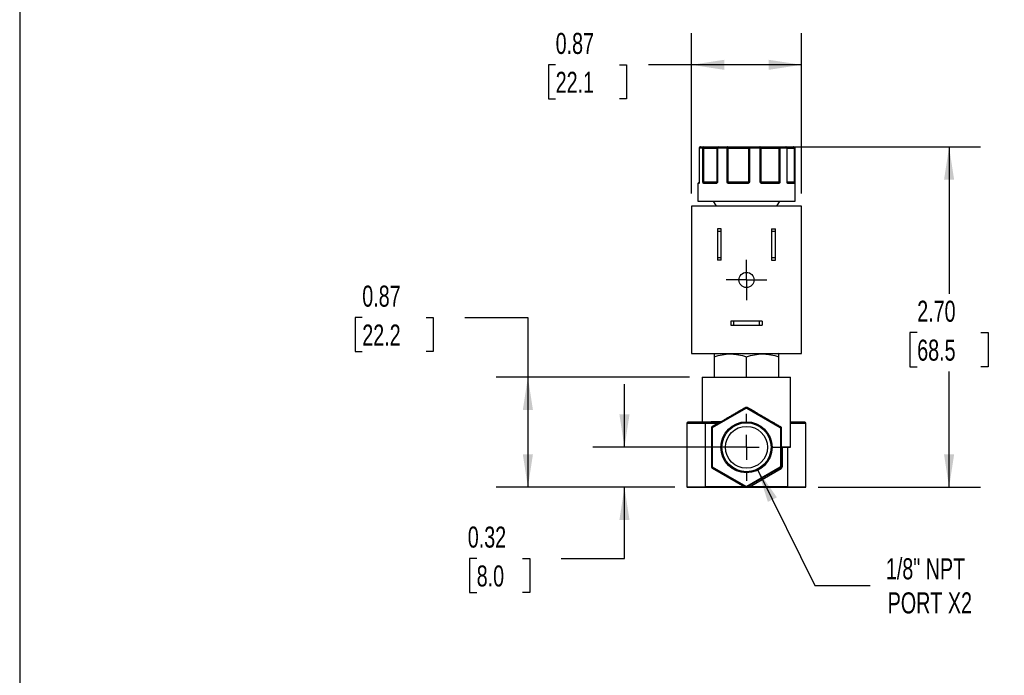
# Model space of a CAD drawing. Header units: inches. Extents: x 0.5 to 21.5, y 0.5 to 16.5.
# Tile 2 of 8: x 0.5 to 8.3, y 6.3 to 11.5. Entities that reach past the tile are written whole.
import ezdxf

# ---------------------------------------------------------------- set-up
doc = ezdxf.new("R2010")
doc.units = ezdxf.units.IN
doc.header["$LTSCALE"] = 2
doc.header["$MEASUREMENT"] = 0
doc.linetypes.add('SLD-Center', pattern=[0.75, 0.6, -0.05, 0.05, -0.05])
doc.linetypes.add('SLD-Solid', pattern=[0])
doc.layers.add('CENTER', color=40, linetype='SLD-Center')
doc.layers.add('DIMENSIONS', color=140, linetype='SLD-Solid', lineweight=25)
doc.layers.add('TEXT', color=140, linetype='SLD-Solid', lineweight=25)
doc.styles.add('SLDTEXTSTYLE0', font='TXT', dxfattribs={"width": 0.7})
doc.dimstyles.new('SLDDIMSTYLE0', dxfattribs={"dimtxt": 0.169922, "dimasz": 0.26, "dimexe": 0, "dimexo": 0.0625, "dimgap": 0.04248, "dimtad": 0, "dimtih": 1, "dimtoh": 1, "dimrnd": 1e-09, "dimzin": 4, "dimdsep": 46, "dimtxsty": 'SLDTEXTSTYLE0', "dimsah": 1, "dimcen": 0.09, "dimadec": 0, "dimazin": 1, "dimtfac": 1, "dimtofl": 0, "dimtmove": 0, "dimatfit": 3, "dimfxl": 0, "dimfrac": 2, "dimtolj": 1, "dimtzin": 12, "dimarcsym": 0})
doc.dimstyles.new('SLDDIMSTYLE1', dxfattribs={"dimtxt": 0.169922, "dimasz": 0.26, "dimexe": 0, "dimexo": 0.0625, "dimgap": 0.04248, "dimtad": 0, "dimtih": 1, "dimtoh": 1, "dimrnd": 1e-09, "dimdsep": 46, "dimtxsty": 'SLDTEXTSTYLE0', "dimsah": 1, "dimcen": 0.09, "dimadec": 0, "dimazin": 2, "dimtfac": 1, "dimtofl": 0, "dimtmove": 0, "dimatfit": 3, "dimfxl": 0, "dimfrac": 2, "dimtolj": 1, "dimtzin": 12, "dimarcsym": 0})
doc.dimstyles.new('SLDDIMSTYLE2', dxfattribs={"dimtxt": 0.169922, "dimasz": 0.26, "dimexe": 0, "dimexo": 0.0625, "dimgap": 0.04248, "dimtad": 0, "dimtih": 1, "dimtoh": 1, "dimrnd": 1e-09, "dimdsep": 46, "dimtxsty": 'SLDTEXTSTYLE0', "dimsah": 1, "dimcen": 0.09, "dimadec": 0, "dimazin": 2, "dimtfac": 1, "dimtmove": 0, "dimatfit": 0, "dimfxl": 0, "dimfrac": 2, "dimtolj": 1, "dimtzin": 12, "dimarcsym": 0})
doc.dimstyles.new('SLDDIMSTYLE3', dxfattribs={"dimtxt": 0.169922, "dimasz": 0.26, "dimexe": 0, "dimexo": 0.0625, "dimgap": 0.04248, "dimtad": 0, "dimtih": 1, "dimtoh": 1, "dimrnd": 1e-09, "dimzin": 12, "dimdsep": 46, "dimtxsty": 'SLDTEXTSTYLE0', "dimsah": 1, "dimcen": 0, "dimadec": 0, "dimazin": 3, "dimtfac": 1, "dimtofl": 0, "dimtmove": 0, "dimatfit": 3, "dimfxl": 0, "dimfrac": 2, "dimtolj": 1, "dimtzin": 12, "dimarcsym": 0})

# ---------------------------------------------------------------- blocks, each defined once
blk = doc.blocks.new('_D')
at = {"layer": 'DIMENSIONS'}
for p, q in [((6.6126, 10.5239), (8.1092, 10.5239)), ((7.8592, 10.5239), (7.8592, 9.3611)), ((7.6068, 9.053), (7.5497, 9.053)), ((7.5497, 9.053), (7.5497, 8.7829)), ((8.1117, 9.053), (8.1688, 9.053)), ((8.1688, 9.053), (8.1688, 8.7829)), ((7.5497, 8.7829), (7.6068, 8.7829)), ((7.8592, 7.8285), (7.8592, 8.7449)), ((8.1688, 8.7829), (8.1117, 8.7829)), ((6.8218, 7.8285), (8.1092, 7.8285))]:
    blk.add_line(p, q, dxfattribs=at)
for points in [[(7.8592, 10.5239), (7.8192, 10.2639), (7.8992, 10.2639)], [(7.8592, 7.8285), (7.8992, 8.0885), (7.8192, 8.0885)]]:
    blk.add_solid(points, dxfattribs=at)
at = {"layer": 'DIMENSIONS', "char_height": 0.16667, "attachment_point": 1, "style": 'SLDTEXTSTYLE0'}
for s, insert in [('2.70', (7.6068, 9.3059)), ('68.5', (7.6068, 8.9978))]:
    blk.add_mtext(s, dxfattribs=dict(at, insert=insert))
blk = doc.blocks.new('_D_1')
at = {"layer": 'DIMENSIONS'}
for p, q in [((3.2126, 9.1727), (3.1556, 9.1727)), ((3.1556, 9.1727), (3.1556, 8.9026)), ((3.7176, 9.1727), (3.7746, 9.1727)), ((3.7746, 9.1727), (3.7746, 8.9026)), ((4.024, 9.1727), (4.524, 9.1727)), ((4.524, 9.1727), (4.524, 8.7009)), ((3.1556, 8.9026), (3.2126, 8.9026)), ((3.7746, 8.9026), (3.7176, 8.9026)), ((5.8048, 8.7009), (4.274, 8.7009)), ((4.524, 8.7009), (4.524, 7.8285)), ((5.6878, 7.8285), (4.274, 7.8285))]:
    blk.add_line(p, q, dxfattribs=at)
for points in [[(4.524, 8.7009), (4.484, 8.4409), (4.564, 8.4409)], [(4.524, 7.8285), (4.564, 8.0885), (4.484, 8.0885)]]:
    blk.add_solid(points, dxfattribs=at)
at = {"layer": 'DIMENSIONS', "char_height": 0.16667, "attachment_point": 1, "style": 'SLDTEXTSTYLE0'}
for s, insert in [('0.87', (3.2126, 9.4255)), ('22.2', (3.2126, 9.1174))]:
    blk.add_mtext(s, dxfattribs=dict(at, insert=insert))
blk = doc.blocks.new('_D_2')
at = {"layer": 'DIMENSIONS'}
for p, q in [((5.8198, 10.1539), (5.8198, 11.4245)), ((6.6898, 10.1539), (6.6898, 11.4245)), ((4.744, 11.1745), (4.6869, 11.1745)), ((4.6869, 11.1745), (4.6869, 10.9045)), ((5.2489, 11.1745), (5.306, 11.1745)), ((5.306, 11.1745), (5.306, 10.9045)), ((5.8198, 11.1745), (5.4792, 11.1745)), ((6.6898, 11.1745), (5.8198, 11.1745)), ((4.6869, 10.9045), (4.744, 10.9045)), ((5.306, 10.9045), (5.2489, 10.9045))]:
    blk.add_line(p, q, dxfattribs=at)
for points in [[(5.8198, 11.1745), (6.0798, 11.1345), (6.0798, 11.2145)], [(6.6898, 11.1745), (6.4298, 11.2145), (6.4298, 11.1345)]]:
    blk.add_solid(points, dxfattribs=at)
at = {"layer": 'DIMENSIONS', "char_height": 0.16667, "attachment_point": 1, "style": 'SLDTEXTSTYLE0'}
for s, insert in [('0.87', (4.744, 11.4274)), ('22.1', (4.744, 11.1193))]:
    blk.add_mtext(s, dxfattribs=dict(at, insert=insert))
blk = doc.blocks.new('_D_3')
at = {"layer": 'DIMENSIONS'}
for p, q in [((5.2887, 8.1449), (5.2887, 8.6449)), ((6.1548, 8.1449), (5.0387, 8.1449)), ((5.6878, 7.8285), (5.0387, 7.8285)), ((5.2887, 7.2642), (5.2887, 7.8285)), ((4.1187, 7.2642), (4.0617, 7.2642)), ((4.0617, 7.2642), (4.0617, 6.9941)), ((4.4823, 7.2642), (4.5394, 7.2642)), ((4.5394, 7.2642), (4.5394, 6.9941)), ((4.7887, 7.2642), (5.2887, 7.2642)), ((4.0617, 6.9941), (4.1187, 6.9941)), ((4.5394, 6.9941), (4.4823, 6.9941))]:
    blk.add_line(p, q, dxfattribs=at)
for points in [[(5.2887, 8.1449), (5.3287, 8.4049), (5.2487, 8.4049)], [(5.2887, 7.8285), (5.2487, 7.5685), (5.3287, 7.5685)]]:
    blk.add_solid(points, dxfattribs=at)
at = {"layer": 'DIMENSIONS', "char_height": 0.16667, "attachment_point": 1, "style": 'SLDTEXTSTYLE0'}
for s, insert in [('0.32', (4.0481, 7.5171)), ('8.0', (4.1187, 7.209))]:
    blk.add_mtext(s, dxfattribs=dict(at, insert=insert))
blk = doc.blocks.new('_D_4')
at = {"layer": 'DIMENSIONS'}
for p, q in [((6.3446, 7.9635), (6.7963, 7.0511)), ((6.7963, 7.0511), (7.2338, 7.0511))]:
    blk.add_line(p, q, dxfattribs=at)
blk.add_solid([(6.3446, 7.9635), (6.4241, 7.7127), (6.4958, 7.7482)], dxfattribs=at)
at = {"layer": 'DIMENSIONS', "char_height": 0.16667, "attachment_point": 1, "style": 'SLDTEXTSTYLE0'}
for s, insert in [('1/8" NPT', (7.3588, 7.2659)), ('PORT X2', (7.3731, 6.9958))]:
    blk.add_mtext(s, dxfattribs=dict(at, insert=insert))
blk = doc.blocks.new('SW_CENTERMARKSYMBOL_0')
at = {"layer": 'CENTER', "color": 0}
for p, q in [((0, 0.1), (0, 0.16)), ((0, 0), (0, 0.1)), ((-0.1, 0), (-0.16, 0)), ((0, 0), (-0.1, 0)), ((0, 0), (0, -0.1)), ((0, 0), (0.1, 0)), ((0.1, 0), (0.16, 0)), ((0, -0.1), (0, -0.16))]:
    blk.add_line(p, q, dxfattribs=at)
blk = doc.blocks.new('SW_CENTERMARKSYMBOL_1')
at = {"layer": 'CENTER', "color": 0}
for p, q in [((0, 0.2), (0, 0.266)), ((0, 0), (0, 0.1)), ((-0.2, 0), (-0.266, 0)), ((0, 0), (-0.1, 0)), ((0, 0), (0, -0.1)), ((0, 0), (0.1, 0)), ((0.2, 0), (0.266, 0)), ((0, -0.2), (0, -0.266))]:
    blk.add_line(p, q, dxfattribs=at)

msp = doc.modelspace()

# ---------------------------------------------------------------- linework, layer by layer
for p, q in [((5.8801, 10.5139), (5.8801, 10.2439)), ((5.8804, 10.5139), (5.8801, 10.5139)), ((5.8804, 10.5139), (5.8804, 10.2439)), ((5.9105, 10.5139), (5.8804, 10.5139)), ((5.9105, 10.2439), (5.9105, 10.5139)), ((5.9173, 10.5139), (5.9105, 10.5139)), ((5.9173, 10.5139), (6.0214, 10.5139)), ((5.9173, 10.2439), (5.9173, 10.5139)), ((6.0255, 10.5139), (6.0214, 10.5139)), ((6.0214, 10.5139), (6.0214, 10.2439)), ((6.0255, 10.5139), (6.0255, 10.2439)), ((6.1017, 10.5139), (6.0255, 10.5139)), ((6.1017, 10.2439), (6.1017, 10.5139)), ((6.1103, 10.5139), (6.1017, 10.5139)), ((6.1103, 10.5139), (6.2699, 10.5139)), ((6.1103, 10.2439), (6.1103, 10.5139)), ((6.2699, 10.5139), (6.2699, 10.2439)), ((6.2779, 10.5139), (6.2699, 10.5139)), ((6.2779, 10.5139), (6.2779, 10.2439)), ((6.3646, 10.5139), (6.2779, 10.5139)), ((6.3646, 10.2439), (6.3646, 10.5139)), ((6.371, 10.5139), (6.3646, 10.5139)), ((6.371, 10.2439), (6.371, 10.5139)), ((6.371, 10.5139), (6.5113, 10.5139)), ((6.5113, 10.5139), (6.5113, 10.2439)), ((6.5195, 10.5139), (6.5113, 10.5139)), ((6.5195, 10.5139), (6.5195, 10.2439)), ((6.5761, 10.5139), (6.5195, 10.5139)), ((6.5761, 10.2439), (6.5761, 10.5139)), ((6.5778, 10.5139), (6.5761, 10.5139)), ((6.5778, 10.2439), (6.5778, 10.5139)), ((6.5778, 10.5139), (6.6327, 10.5139)), ((6.6327, 10.5139), (6.6327, 10.2439)), ((6.6373, 10.5139), (6.6327, 10.5139)), ((6.6373, 10.5139), (6.6373, 10.2439)), ((6.6398, 10.5139), (6.6373, 10.5139)), ((6.6398, 10.0939), (6.6398, 10.5139)), ((5.8698, 10.2339), (5.8698, 10.0939)), ((5.877, 10.2339), (5.8698, 10.2339)), ((5.8801, 10.2439), (5.8804, 10.2439)), ((5.8804, 10.2439), (5.8802, 10.2431)), ((5.9105, 10.2439), (5.9173, 10.2439)), ((6.0214, 10.2439), (5.9173, 10.2439)), ((6.0129, 10.2339), (5.9179, 10.2339)), ((6.0214, 10.2439), (6.0255, 10.2439)), ((6.1017, 10.2439), (6.1103, 10.2439)), ((6.2699, 10.2439), (6.1103, 10.2439)), ((6.262, 10.2339), (6.1164, 10.2339)), ((6.2699, 10.2439), (6.2779, 10.2439)), ((6.3646, 10.2439), (6.371, 10.2439)), ((6.5113, 10.2439), (6.371, 10.2439)), ((6.5078, 10.2339), (6.3797, 10.2339)), ((6.5113, 10.2439), (6.5195, 10.2439)), ((6.5761, 10.2439), (6.5778, 10.2439)), ((6.6327, 10.2439), (6.5778, 10.2439)), ((6.6352, 10.2339), (6.5846, 10.2339)), ((6.6327, 10.2439), (6.6373, 10.2439)), ((5.8698, 10.0939), (6.6398, 10.0939)), ((5.9913, 10.0939), (6.0144, 10.0539)), ((6.4952, 10.0539), (6.5183, 10.0939)), ((6.6898, 10.0539), (5.8198, 10.0539)), ((5.8198, 10.0539), (5.8198, 8.8869)), ((6.6898, 8.8869), (6.6898, 10.0539)), ((6.0248, 9.8749), (6.0248, 9.8537)), ((6.0558, 9.8749), (6.0248, 9.8749)), ((6.0558, 9.8537), (6.0248, 9.8537)), ((6.0248, 9.8537), (6.0248, 9.6481)), ((6.0558, 9.8537), (6.0558, 9.8749)), ((6.0558, 9.6481), (6.0558, 9.8537)), ((6.4538, 9.8749), (6.4848, 9.8749)), ((6.4538, 9.8749), (6.4538, 9.8537)), ((6.4848, 9.8537), (6.4538, 9.8537)), ((6.4538, 9.8537), (6.4538, 9.6481)), ((6.4848, 9.8537), (6.4848, 9.8749)), ((6.4848, 9.6481), (6.4848, 9.8537)), ((6.0248, 9.6481), (6.0248, 9.6269)), ((6.0248, 9.6481), (6.0558, 9.6481)), ((6.0558, 9.6269), (6.0248, 9.6269)), ((6.0558, 9.6269), (6.0558, 9.6481)), ((6.4538, 9.6481), (6.4848, 9.6481)), ((6.4538, 9.6481), (6.4538, 9.6269)), ((6.4538, 9.6269), (6.4848, 9.6269)), ((6.4848, 9.6269), (6.4848, 9.6481)), ((6.1298, 9.1429), (6.1298, 9.1119)), ((6.151, 9.1429), (6.1298, 9.1429)), ((6.151, 9.1429), (6.151, 9.1119)), ((6.3586, 9.1429), (6.151, 9.1429)), ((6.3586, 9.1119), (6.3586, 9.1429)), ((6.3798, 9.1429), (6.3586, 9.1429)), ((6.3798, 9.1429), (6.3798, 9.1119)), ((6.1298, 9.1119), (6.151, 9.1119)), ((6.151, 9.1119), (6.3586, 9.1119)), ((6.3586, 9.1119), (6.3798, 9.1119)), ((5.8198, 8.8869), (6.6898, 8.8869)), ((6.0029, 8.8869), (5.9989, 8.8846)), ((5.9989, 8.8618), (5.9989, 8.7009)), ((6.2548, 8.7009), (6.2548, 8.8618)), ((6.5107, 8.8846), (6.5068, 8.8869)), ((6.5107, 8.7009), (6.5107, 8.8618)), ((5.9048, 8.7009), (5.9048, 8.3449)), ((5.9048, 8.7009), (6.6048, 8.7009)), ((6.6048, 8.1489), (6.6048, 8.7009)), ((6.2508, 8.459), (5.9848, 8.3054)), ((5.9868, 8.3019), (6.2528, 8.4555)), ((6.2528, 8.4555), (6.2508, 8.459)), ((6.2588, 8.459), (6.2568, 8.4555)), ((6.2568, 8.4555), (6.5228, 8.3019)), ((6.5248, 8.3054), (6.2588, 8.459)), ((5.9298, 8.3449), (5.7918, 8.3449)), ((5.9298, 8.3369), (5.9298, 8.3449)), ((6.0522, 8.3449), (5.9298, 8.3449)), ((5.9798, 8.3489), (6.0545, 8.3489)), ((6.7178, 8.3449), (6.6048, 8.3449)), ((5.7838, 8.3369), (5.7838, 7.8325)), ((5.7838, 8.3369), (5.9298, 8.3369)), ((5.9298, 7.8325), (5.9298, 8.3369)), ((5.9298, 8.3369), (6.0314, 8.3369)), ((5.9768, 8.2985), (5.9808, 8.2985)), ((5.9768, 8.2985), (5.9768, 7.9913)), ((5.9808, 8.2985), (5.9808, 7.9913)), ((5.9808, 8.2985), (5.9848, 8.2985)), ((6.0314, 8.3369), (5.9828, 8.3089)), ((5.9848, 8.3054), (5.9828, 8.3089)), ((5.9848, 8.3054), (5.9868, 8.3019)), ((5.9848, 7.9913), (5.9848, 8.2985)), ((6.0334, 8.3334), (6.0314, 8.3369)), ((6.5228, 8.3019), (6.5248, 8.3054)), ((6.5248, 8.2985), (6.5248, 7.9913)), ((6.5288, 8.2985), (6.5248, 8.2985)), ((6.5288, 7.9913), (6.5288, 8.2985)), ((6.5288, 8.2985), (6.5297, 8.2985)), ((6.5297, 8.2985), (6.5297, 8.1489)), ((6.6048, 8.3369), (6.7258, 8.3369)), ((6.7258, 7.8325), (6.7258, 8.3369)), ((6.5297, 8.1489), (6.5288, 8.1489)), ((6.5297, 8.1489), (6.6048, 8.1489)), ((6.5328, 8.1449), (6.6008, 8.1449)), ((6.5368, 8.1449), (6.5368, 7.9913)), ((6.5798, 8.1449), (6.5798, 7.8325)), ((5.9768, 7.9913), (5.9808, 7.9913)), ((5.9808, 7.9913), (5.9848, 7.9913)), ((5.9828, 7.9809), (5.9848, 7.9844)), ((5.9828, 7.9809), (6.2399, 7.8325)), ((5.9848, 7.9844), (5.9868, 7.9879)), ((5.9848, 7.9844), (6.2508, 7.8308)), ((6.2528, 7.8343), (5.9868, 7.9879)), ((6.5228, 7.9879), (6.2568, 7.8343)), ((6.2588, 7.8308), (6.5248, 7.9844)), ((6.2778, 7.8325), (6.5288, 7.9775)), ((6.5228, 7.9879), (6.5248, 7.9844)), ((6.5248, 7.9913), (6.5288, 7.9913)), ((6.5288, 7.9775), (6.5248, 7.9844)), ((6.5368, 7.9913), (6.5288, 7.9913)), ((5.7838, 7.8325), (5.9298, 7.8325)), ((5.9298, 7.8285), (5.9298, 7.8325)), ((6.2399, 7.8325), (5.9298, 7.8325)), ((5.9298, 7.8285), (6.2503, 7.8285)), ((6.2419, 7.836), (6.2399, 7.8325)), ((6.2503, 7.8285), (6.2503, 7.8296)), ((6.2528, 7.8343), (6.2508, 7.8308)), ((6.2588, 7.8308), (6.2568, 7.8343)), ((6.2594, 7.8292), (6.2594, 7.8285)), ((6.2594, 7.8285), (6.5798, 7.8285)), ((6.2778, 7.8325), (6.2738, 7.8395)), ((6.5798, 7.8325), (6.2778, 7.8325)), ((6.5798, 7.8285), (6.5798, 7.8325)), ((6.5798, 7.8325), (6.7258, 7.8325))]:
    msp.add_line(p, q)
at = {"flags": 128}
for points in [[(6.0314, 10.5239), (6.0303, 10.5237), (6.0291, 10.5231), (6.0281, 10.5222), (6.0272, 10.521), (6.0265, 10.5195), (6.0259, 10.5177), (6.0256, 10.5159), (6.0255, 10.5139)], [(6.1017, 10.5139), (6.1018, 10.5159), (6.102, 10.5177), (6.1024, 10.5195), (6.1029, 10.521), (6.1035, 10.5222), (6.1042, 10.5231), (6.1049, 10.5237), (6.1057, 10.5239)], [(6.1103, 10.5139), (6.1102, 10.5159), (6.11, 10.5177), (6.1095, 10.5195), (6.109, 10.521), (6.1083, 10.5222), (6.1075, 10.5231), (6.1066, 10.5237), (6.1057, 10.5239)], [(6.3646, 10.5139), (6.3645, 10.5159), (6.3644, 10.5177), (6.3641, 10.5195), (6.3638, 10.521), (6.3633, 10.5222), (6.3628, 10.5231), (6.3623, 10.5237), (6.3617, 10.5239)], [(6.6274, 10.5239), (6.6284, 10.5237), (6.6294, 10.5231), (6.6303, 10.5222), (6.6311, 10.521), (6.6318, 10.5195), (6.6323, 10.5177), (6.6326, 10.5159), (6.6327, 10.5139)], [(6.0129, 10.2339), (6.013, 10.2349), (6.0131, 10.2358), (6.0134, 10.2367), (6.0138, 10.2374), (6.0143, 10.2381), (6.0148, 10.2385), (6.0154, 10.2388), (6.016, 10.2389)], [(6.1164, 10.2339), (6.1165, 10.2349), (6.1166, 10.2358), (6.1167, 10.2367), (6.117, 10.2374), (6.1172, 10.2381), (6.1175, 10.2385), (6.1179, 10.2388), (6.1182, 10.2389)], [(6.3797, 10.2339), (6.3797, 10.2349), (6.3796, 10.2358), (6.3795, 10.2367), (6.3793, 10.2374), (6.379, 10.2381), (6.3787, 10.2385), (6.3784, 10.2388), (6.3781, 10.2389)], [(6.5078, 10.2339), (6.5077, 10.2349), (6.5075, 10.2358), (6.5072, 10.2367), (6.5068, 10.2374), (6.5063, 10.2381), (6.5057, 10.2385), (6.5051, 10.2388), (6.5045, 10.2389)], [(6.0545, 8.3489), (6.0544, 8.3481), (6.0543, 8.3474), (6.0541, 8.3467), (6.0538, 8.3461), (6.0534, 8.3456), (6.053, 8.3452), (6.0526, 8.345), (6.0522, 8.3449)]]:
    msp.add_lwpolyline(points, dxfattribs=at)
for centre, radius in [((6.2548, 9.4704), 0.06), ((6.2548, 8.1449), 0.2024), ((6.2548, 8.1449), 0.1943), ((6.2548, 8.1449), 0.166)]:
    msp.add_circle(centre, radius)
for centre, radius, start, end in [((5.8901, 10.5139), 0.01, 90, 180), ((5.8902, 10.514), 0.00987, 90.80579, 180.78374), ((5.92, 10.5144), 0.00952, 93.36769, 183.0118), ((5.9306, 10.5163), 0.0135, 145.78036, 190.15242), ((6.0314, 10.5139), 0.01, 90.02326, 180.02324), ((6.2788, 10.515), 0.009, 99.80012, 187.23143), ((6.2357, 10.5164), 0.0423, 356.62002, 10.23712), ((6.3613, 10.5143), 0.00965, 357.86023, 87.68703), ((6.531, 10.5164), 0.0198, 157.64261, 187.11052), ((6.5107, 10.5152), 0.00889, 351.47329, 77.54591), ((6.5678, 10.5139), 0.01, 0, 90), ((6.5669, 10.5147), 0.00929, 355.3117, 84.37925), ((6.6273, 10.5139), 0.00997, 359.81214, 89.8109), ((6.6298, 10.5139), 0.01, 0, 90), ((5.8748, 10.2339), 0.005, 90, 180), ((5.882, 10.2339), 0.00503, 127.38126, 180.17015), ((5.882, 10.2374), 0.00307, 165.68108, 189.8788), ((5.8751, 10.2439), 0.005, 350.94342, 0), ((5.9192, 10.2344), 0.00635, 110.07414, 157.33686), ((5.8994, 10.2437), 0.0179, 349.34489, 0.64592), ((5.9226, 10.2342), 0.00472, 94.06155, 183.55395), ((6.0229, 10.239), 0.0032, 154.58574, 221.92729), ((6.0164, 10.2439), 0.005, 315.36333, 0.00393), ((6.1185, 10.2292), 0.0134, 123.83285, 145.32764), ((6.119, 10.2437), 0.00867, 178.90405, 202.71183), ((6.1949, 10.2352), 0.0671, 358.93361, 3.20214), ((6.2639, 10.2438), 0.006, 325.2876, 0.91497), ((6.2048, 10.1856), 0.0843, 37.48627, 40.56264), ((6.3644, 10.2422), 0.00808, 318.92318, 347.1734), ((6.3762, 10.2439), 0.00521, 179.66483, 221.95387), ((6.483, 10.2437), 0.0283, 353.28473, 0.42102), ((6.5074, 10.2324), 0.00879, 30.37177, 64.90608), ((6.5828, 10.2439), 0.005, 180, 205.3897), ((6.5769, 10.2382), 0.00294, 333.24697, 31.61182), ((6.5799, 10.2342), 0.00468, 355.92391, 85.23983), ((6.6302, 10.2339), 0.00497, 359.65262, 89.64835), ((6.6404, 10.2438), 0.0077, 178.87565, 205.89107), ((6.6321, 10.2361), 0.00451, 9.95251, 72.07128), ((6.191, 8.4279), 0.0674, 27.46571, 30.83801), ((6.2548, 8.4521), 0.008, 60, 120), ((6.3186, 8.4279), 0.0674, 149.16199, 152.53429), ((5.7918, 8.3369), 0.008, 90, 180), ((5.9762, 8.3485), 0.00365, 277.66967, 6.01892), ((6.0522, 8.3489), 0.004, 270, 300), ((6.7178, 8.3369), 0.008, 0, 90), ((5.9888, 8.2985), 0.008, 120, 180), ((6.5266, 8.3079), 0.00306, 160.81262, 233.62142), ((6.5208, 8.2985), 0.008, 0, 60), ((6.5328, 8.1409), 0.004, 90, 180), ((6.6008, 8.1489), 0.004, 270, 0), ((5.9888, 7.9913), 0.008, 180, 240), ((6.5208, 7.9913), 0.008, 300, 0), ((5.7878, 7.8325), 0.004, 180, 270), ((6.2505, 7.8289), 0.00198, 80.39559, 147.42707), ((6.2503, 7.8455), 0.017, 270, 300), ((6.2516, 7.8288), 0.00158, 84.22436, 149.46628), ((6.2548, 7.8378), 0.008, 240, 300), ((6.2572, 7.8274), 0.00277, 39.64218, 84.27022), ((6.2599, 7.8272), 0.0038, 40.23273, 106.83366), ((6.7218, 7.8325), 0.004, 270, 0)]:
    msp.add_arc(centre, radius, start, end)
for points in [[(5.8901, 10.5239), (5.8967, 10.5239), (5.9066, 10.5239), (5.9194, 10.5239)], [(6.0314, 10.5239), (6.0545, 10.5239), (6.0794, 10.5239), (6.1057, 10.5239)], [(6.2773, 10.5239), (6.3059, 10.5239), (6.3343, 10.5239), (6.3617, 10.5239)], [(6.5126, 10.5239), (6.5335, 10.5239), (6.552, 10.5239), (6.5678, 10.5239)], [(6.6274, 10.5239), (6.629, 10.5239), (6.6298, 10.5239), (6.6298, 10.5239)], [(5.9105, 10.2439), (5.9121, 10.2426), (5.915, 10.2413), (5.917, 10.2404)], [(5.917, 10.2404), (5.9184, 10.2393), (5.9203, 10.2389), (5.9222, 10.2389)], [(5.9222, 10.2389), (5.946, 10.2389), (5.9778, 10.2389), (6.016, 10.2389)], [(6.016, 10.2389), (6.0175, 10.2389), (6.0189, 10.2393), (6.02, 10.2404)], [(6.02, 10.2404), (6.021, 10.2413), (6.0225, 10.2426), (6.0255, 10.2439)], [(6.1017, 10.2439), (6.1051, 10.2426), (6.1086, 10.2413), (6.111, 10.2404)], [(6.111, 10.2404), (6.113, 10.2393), (6.1156, 10.2389), (6.1182, 10.2389)], [(6.1182, 10.2389), (6.164, 10.2389), (6.2128, 10.2389), (6.2619, 10.2389)], [(6.2619, 10.2389), (6.2644, 10.2389), (6.2669, 10.2393), (6.2688, 10.2404)], [(6.2688, 10.2404), (6.271, 10.2413), (6.2742, 10.2426), (6.2779, 10.2439)], [(6.3646, 10.2439), (6.3682, 10.2426), (6.3706, 10.2413), (6.3723, 10.2404)], [(6.3723, 10.2404), (6.3739, 10.2393), (6.376, 10.2389), (6.3781, 10.2389)], [(6.3781, 10.2389), (6.4245, 10.2389), (6.4675, 10.2389), (6.5045, 10.2389)], [(6.5045, 10.2389), (6.5069, 10.2389), (6.5093, 10.2393), (6.5111, 10.2404)], [(6.5111, 10.2404), (6.5134, 10.2413), (6.5168, 10.2426), (6.5195, 10.2439)], [(6.5782, 10.2417), (6.5779, 10.2424), (6.5773, 10.2432), (6.5761, 10.2439)], [(6.5787, 10.2404), (6.5786, 10.2408), (6.5785, 10.2413), (6.5782, 10.2417)], [(6.5803, 10.2389), (6.6056, 10.2389), (6.6226, 10.2389), (6.6302, 10.2389)], [(6.6302, 10.2389), (6.6314, 10.2389), (6.6326, 10.2393), (6.6335, 10.2404)], [(6.6335, 10.2404), (6.6349, 10.2413), (6.6369, 10.2426), (6.6373, 10.2439)], [(5.9989, 8.8846), (5.9989, 8.8846), (5.9989, 8.8757), (5.9989, 8.8618)], [(6.5107, 8.8618), (6.5107, 8.8757), (6.5107, 8.8846), (6.5107, 8.8846)], [(6.2528, 8.4555), (6.254, 8.4562), (6.2556, 8.4562), (6.2568, 8.4555)], [(5.9848, 8.2985), (5.9848, 8.2999), (5.9856, 8.3013), (5.9868, 8.3019)], [(6.5228, 8.3019), (6.524, 8.3013), (6.5248, 8.2999), (6.5248, 8.2985)], [(5.9868, 7.9879), (5.9856, 7.9886), (5.9848, 7.9899), (5.9848, 7.9913)], [(6.5248, 7.9913), (6.5248, 7.9899), (6.524, 7.9886), (6.5228, 7.9879)], [(6.2503, 7.8296), (6.2498, 7.8297), (6.2493, 7.8298), (6.2488, 7.8299)], [(6.2568, 7.8343), (6.2556, 7.8336), (6.254, 7.8336), (6.2528, 7.8343)]]:
    msp.add_open_spline(points, degree=3)
for points, knots in [([(5.9194, 10.5239), (5.9219, 10.5239), (5.9268, 10.5239), (5.9341, 10.5239), (5.9412, 10.5239), (5.9482, 10.5239), (5.955, 10.5239), (5.9665, 10.5239), (5.9817, 10.5239), (5.9987, 10.5239), (6.0127, 10.5239), (6.0218, 10.5239), (6.0272, 10.5239), (6.0304, 10.5239), (6.0311, 10.5239), (6.0314, 10.5239)], [0, 0, 0, 0, 0.040712, 0.081199, 0.121575, 0.161957, 0.202462, 0.243205, 0.371568, 0.500042, 0.628406, 0.75688, 0.838051, 0.918781, 1, 1, 1, 1]), ([(6.1057, 10.5239), (6.108, 10.5239), (6.1125, 10.5239), (6.1195, 10.5239), (6.1266, 10.5239), (6.1338, 10.5239), (6.1412, 10.5239), (6.1541, 10.5239), (6.1727, 10.5239), (6.1968, 10.5239), (6.2201, 10.5239), (6.2394, 10.5239), (6.2548, 10.5239), (6.2667, 10.5239), (6.2738, 10.5239), (6.2773, 10.5239)], [0, 0, 0, 0, 0.040712, 0.081199, 0.121575, 0.161957, 0.202462, 0.243205, 0.371568, 0.500042, 0.628406, 0.75688, 0.838051, 0.918781, 1, 1, 1, 1]), ([(6.3617, 10.5239), (6.3627, 10.5239), (6.3647, 10.5239), (6.3682, 10.5239), (6.372, 10.5239), (6.3761, 10.5239), (6.3806, 10.5239), (6.3888, 10.5239), (6.4021, 10.5239), (6.422, 10.5239), (6.4438, 10.5239), (6.4643, 10.5239), (6.4823, 10.5239), (6.4975, 10.5239), (6.5076, 10.5239), (6.5126, 10.5239)], [0, 0, 0, 0, 0.040712, 0.081199, 0.121575, 0.161957, 0.202462, 0.243205, 0.371568, 0.500042, 0.628406, 0.75688, 0.838051, 0.918781, 1, 1, 1, 1]), ([(6.5678, 10.5239), (6.5683, 10.5239), (6.5709, 10.5239), (6.5793, 10.5239), (6.5926, 10.5239), (6.6087, 10.5239), (6.6211, 10.5239), (6.6274, 10.5239)], [0, 0, 0, 0, 0.0702611, 0.3090392, 0.5480237, 0.773961, 1, 1, 1, 1]), ([(5.8794, 10.2389), (5.8778, 10.2389), (5.8748, 10.2389), (5.8754, 10.2389), (5.8756, 10.2389)], [0, 0, 0, 0, 0.548171, 1, 1, 1, 1]), ([(5.879, 10.2369), (5.8788, 10.2365), (5.8786, 10.2358), (5.8782, 10.2349), (5.8778, 10.2343), (5.8774, 10.234), (5.8771, 10.2339), (5.877, 10.2339)], [0, 0, 0, 0, 0.188808, 0.379511, 0.575987, 0.781785, 1, 1, 1, 1]), ([(5.879, 10.2382), (5.8789, 10.2379), (5.8788, 10.2376), (5.8789, 10.2377), (5.8789, 10.2377)], [0, 0, 0, 0, 0.658694, 1, 1, 1, 1]), ([(5.8804, 10.2439), (5.8802, 10.2432), (5.88, 10.2419), (5.8797, 10.24), (5.8794, 10.2384), (5.8791, 10.2374), (5.879, 10.2369)], [0, 0, 0, 0, 0.291242, 0.500217, 0.762096, 1, 1, 1, 1]), ([(5.9133, 10.2369), (5.913, 10.2374), (5.9125, 10.2384), (5.9118, 10.24), (5.9111, 10.2419), (5.9107, 10.2432), (5.9105, 10.2439)], [0, 0, 0, 0, 0.236129, 0.498993, 0.712542, 1, 1, 1, 1]), ([(5.9179, 10.2339), (5.9174, 10.2339), (5.9166, 10.234), (5.9153, 10.2346), (5.9142, 10.2355), (5.9136, 10.2364), (5.9133, 10.2369)], [0, 0, 0, 0, 0.270747, 0.52324, 0.763872, 1, 1, 1, 1]), ([(6.0205, 10.2369), (6.0201, 10.2365), (6.0192, 10.2358), (6.0178, 10.2349), (6.0163, 10.2343), (6.0146, 10.234), (6.0135, 10.2339), (6.0129, 10.2339)], [0, 0, 0, 0, 0.188808, 0.379511, 0.575987, 0.781785, 1, 1, 1, 1]), ([(6.0255, 10.2439), (6.025, 10.2432), (6.0243, 10.2419), (6.0231, 10.24), (6.0219, 10.2384), (6.021, 10.2374), (6.0205, 10.2369)], [0, 0, 0, 0, 0.2912416, 0.5002174, 0.7620959, 1, 1, 1, 1]), ([(6.1074, 10.2369), (6.1069, 10.2374), (6.1058, 10.2384), (6.1044, 10.24), (6.103, 10.2419), (6.1022, 10.2432), (6.1017, 10.2439)], [0, 0, 0, 0, 0.2361294, 0.4989929, 0.7125421, 1, 1, 1, 1]), ([(6.1164, 10.2339), (6.1156, 10.2339), (6.1139, 10.234), (6.1115, 10.2346), (6.1093, 10.2355), (6.1081, 10.2364), (6.1074, 10.2369)], [0, 0, 0, 0, 0.270747, 0.52324, 0.763872, 1, 1, 1, 1]), ([(6.2717, 10.2369), (6.2711, 10.2365), (6.2701, 10.2358), (6.2683, 10.2349), (6.2663, 10.2343), (6.2642, 10.234), (6.2628, 10.2339), (6.262, 10.2339)], [0, 0, 0, 0, 0.188808, 0.379511, 0.575987, 0.781785, 1, 1, 1, 1]), ([(6.2779, 10.2439), (6.2774, 10.2432), (6.2764, 10.2419), (6.275, 10.24), (6.2735, 10.2384), (6.2723, 10.2374), (6.2717, 10.2369)], [0, 0, 0, 0, 0.2912416, 0.5002174, 0.7620959, 1, 1, 1, 1]), ([(6.3705, 10.2369), (6.37, 10.2374), (6.3688, 10.2384), (6.3674, 10.24), (6.366, 10.2419), (6.3651, 10.2432), (6.3646, 10.2439)], [0, 0, 0, 0, 0.236129, 0.498993, 0.712542, 1, 1, 1, 1]), ([(6.3797, 10.2339), (6.3789, 10.2339), (6.3771, 10.234), (6.3747, 10.2346), (6.3725, 10.2355), (6.3712, 10.2364), (6.3705, 10.2369)], [0, 0, 0, 0, 0.270747, 0.52324, 0.763872, 1, 1, 1, 1]), ([(6.515, 10.2369), (6.5146, 10.2365), (6.5138, 10.2358), (6.5124, 10.2349), (6.511, 10.2343), (6.5094, 10.234), (6.5083, 10.2339), (6.5078, 10.2339)], [0, 0, 0, 0, 0.188808, 0.379511, 0.575987, 0.781785, 1, 1, 1, 1]), ([(6.5195, 10.2439), (6.5191, 10.2432), (6.5185, 10.2419), (6.5174, 10.24), (6.5163, 10.2384), (6.5154, 10.2374), (6.515, 10.2369)], [0, 0, 0, 0, 0.2912416, 0.5002174, 0.7620959, 1, 1, 1, 1]), ([(6.5795, 10.2369), (6.5792, 10.2374), (6.5785, 10.2384), (6.5777, 10.24), (6.5769, 10.2419), (6.5764, 10.2432), (6.5761, 10.2439)], [0, 0, 0, 0, 0.2361294, 0.4989929, 0.7125421, 1, 1, 1, 1]), ([(6.5796, 10.2394), (6.5793, 10.2398), (6.5788, 10.2407), (6.5784, 10.2414), (6.5782, 10.2418)], [0, 0, 0, 0, 0.493462, 1, 1, 1, 1]), ([(6.5846, 10.2339), (6.5841, 10.2339), (6.5832, 10.234), (6.5818, 10.2346), (6.5806, 10.2355), (6.5799, 10.2364), (6.5795, 10.2369)], [0, 0, 0, 0, 0.270747, 0.52324, 0.763872, 1, 1, 1, 1]), ([(6.6365, 10.2369), (6.6365, 10.2365), (6.6363, 10.2358), (6.6361, 10.2349), (6.6358, 10.2343), (6.6355, 10.234), (6.6353, 10.2339), (6.6352, 10.2339)], [0, 0, 0, 0, 0.188808, 0.379511, 0.575987, 0.781785, 1, 1, 1, 1]), ([(6.6373, 10.2439), (6.6372, 10.2432), (6.6371, 10.2419), (6.637, 10.24), (6.6368, 10.2384), (6.6366, 10.2374), (6.6365, 10.2369)], [0, 0, 0, 0, 0.291242, 0.500217, 0.762096, 1, 1, 1, 1]), ([(5.9989, 8.8618), (6.0198, 8.8687), (6.0409, 8.8745), (6.0834, 8.8824), (6.1049, 8.8846), (6.1375, 8.8846), (6.1484, 8.8841), (6.1701, 8.882), (6.1808, 8.8805), (6.2128, 8.8745), (6.2339, 8.8688), (6.2548, 8.8618)], [0, 0, 0, 0, 0.25, 0.25, 0.5, 0.5, 0.625, 0.625, 0.75, 0.75, 1, 1, 1, 1]), ([(6.2548, 8.8618), (6.2757, 8.8687), (6.2968, 8.8745), (6.3393, 8.8824), (6.3608, 8.8846), (6.3934, 8.8846), (6.4043, 8.8841), (6.426, 8.882), (6.4367, 8.8805), (6.4687, 8.8745), (6.4898, 8.8688), (6.5107, 8.8618)], [0, 0, 0, 0, 0.25, 0.25, 0.5, 0.5, 0.625, 0.625, 0.75, 0.75, 1, 1, 1, 1]), ([(6.0545, 8.3489), (6.0577, 8.3508), (6.0643, 8.3547), (6.0747, 8.3607), (6.0855, 8.367), (6.0968, 8.3736), (6.1086, 8.3805), (6.1209, 8.3877), (6.1337, 8.3952), (6.1503, 8.4049), (6.1716, 8.4173), (6.1959, 8.4315), (6.222, 8.4467), (6.2391, 8.4568), (6.2489, 8.4625)], [0, 0, 0, 0, 0.0556043, 0.1129743, 0.1721146, 0.2330288, 0.2957208, 0.3601937, 0.4264506, 0.4944943, 0.6144362, 0.7478697, 0.8567957, 1, 1, 1, 1]), ([(6.2489, 8.4625), (6.2495, 8.4628), (6.2507, 8.4634), (6.2527, 8.4639), (6.2552, 8.4641), (6.258, 8.4638), (6.2598, 8.4629), (6.2608, 8.4625)], [0, 0, 0, 0, 0.16626, 0.331281, 0.500386, 0.751777, 1, 1, 1, 1]), ([(6.2608, 8.4625), (6.2646, 8.4602), (6.2721, 8.4558), (6.2831, 8.4494), (6.2933, 8.4435), (6.3029, 8.4379), (6.3117, 8.4327), (6.3199, 8.4279), (6.3274, 8.4236), (6.3451, 8.4132), (6.3716, 8.3978), (6.407, 8.377), (6.4398, 8.3579), (6.4659, 8.3427), (6.4852, 8.3314), (6.499, 8.3234), (6.5119, 8.3158), (6.5198, 8.3112), (6.5238, 8.3089)], [0, 0, 0, 0, 0.0397758, 0.0772568, 0.1124429, 0.1453341, 0.1759305, 0.2042321, 0.230239, 0.2539512, 0.3894763, 0.5106539, 0.640657, 0.7616804, 0.8235833, 0.8839245, 0.9427231, 1, 1, 1, 1]), ([(5.9735, 8.3454), (5.9736, 8.3456), (5.9744, 8.3469), (5.9766, 8.3485), (5.9787, 8.3488), (5.9798, 8.3489)], [0, 0, 0, 0, 0.060939, 0.517687, 1, 1, 1, 1]), ([(6.0314, 8.3369), (6.0327, 8.3374), (6.0352, 8.3384), (6.0387, 8.3398), (6.0417, 8.3409), (6.0441, 8.3418), (6.0464, 8.3427), (6.0486, 8.3435), (6.0505, 8.3443), (6.0519, 8.3448), (6.0521, 8.3449), (6.0522, 8.3449)], [0, 0, 0, 0, 0.172733, 0.322839, 0.450353, 0.55533, 0.637877, 0.762499, 0.861403, 0.9381, 1, 1, 1, 1]), ([(6.0542, 8.3454), (6.0543, 8.3456), (6.0546, 8.3458), (6.0548, 8.3463), (6.0549, 8.3469), (6.0548, 8.3478), (6.0546, 8.3486), (6.0545, 8.3489)], [0, 0, 0, 0, 0.208931, 0.375783, 0.500576, 0.778365, 1, 1, 1, 1]), ([(5.9828, 8.3089), (5.9822, 8.3085), (5.9811, 8.3077), (5.9796, 8.3062), (5.9782, 8.3042), (5.977, 8.3016), (5.9769, 8.2995), (5.9768, 8.2985)], [0, 0, 0, 0, 0.16633, 0.331392, 0.500288, 0.748721, 1, 1, 1, 1]), ([(6.5238, 8.3089), (6.5243, 8.3085), (6.5253, 8.3079), (6.5266, 8.3066), (6.528, 8.3048), (6.5294, 8.3022), (6.5296, 8.2997), (6.5297, 8.2985)], [0, 0, 0, 0, 0.17759, 0.343297, 0.500269, 0.762158, 1, 1, 1, 1]), ([(6.5297, 8.1489), (6.5297, 8.1487), (6.5297, 8.1482), (6.5299, 8.1475), (6.5301, 8.1468), (6.5305, 8.1462), (6.531, 8.1456), (6.5318, 8.145), (6.5324, 8.145), (6.5328, 8.1449)], [0, 0, 0, 0, 0.056443, 0.124096, 0.209001, 0.314221, 0.441296, 0.671861, 1, 1, 1, 1]), ([(5.9768, 7.9913), (5.9769, 7.9906), (5.9769, 7.9892), (5.9775, 7.9872), (5.9783, 7.9855), (5.9793, 7.984), (5.9803, 7.9828), (5.9815, 7.9818), (5.9824, 7.9812), (5.9828, 7.9809)], [0, 0, 0, 0, 0.166577, 0.333154, 0.499731, 0.624377, 0.749064, 0.874572, 1, 1, 1, 1]), ([(6.5288, 7.9775), (6.5294, 7.9779), (6.5306, 7.9786), (6.5322, 7.98), (6.5336, 7.9816), (6.5351, 7.9839), (6.5362, 7.9865), (6.5367, 7.9892), (6.5368, 7.9906), (6.5368, 7.9913)], [0, 0, 0, 0, 0.125034, 0.250068, 0.375103, 0.500137, 0.748375, 0.872716, 1, 1, 1, 1]), ([(5.7878, 7.8285), (5.7878, 7.8285), (5.7915, 7.8285), (5.8057, 7.8285), (5.8163, 7.8285), (5.8426, 7.8285), (5.8583, 7.8285), (5.8927, 7.8285), (5.9112, 7.8285), (5.9298, 7.8285)], [0, 0, 0, 0, 0.25, 0.25, 0.5, 0.5, 0.75, 0.75, 1, 1, 1, 1]), ([(6.2488, 7.8299), (6.2481, 7.8301), (6.2464, 7.8306), (6.2435, 7.8315), (6.2412, 7.8321), (6.2399, 7.8325)], [0, 0, 0, 0, 0.238634, 0.571915, 1, 1, 1, 1]), ([(6.2565, 7.83), (6.2559, 7.8298), (6.2539, 7.829), (6.2517, 7.8293), (6.2503, 7.8296)], [0, 0, 0, 0, 0.321613, 1, 1, 1, 1]), ([(6.2594, 7.8292), (6.2581, 7.8291), (6.2562, 7.8289), (6.2543, 7.8295), (6.2536, 7.8297)], [0, 0, 0, 0, 0.638726, 1, 1, 1, 1]), ([(6.2536, 7.8297), (6.2541, 7.8295), (6.2559, 7.8286), (6.2579, 7.8286), (6.2594, 7.8285)], [0, 0, 0, 0, 0.251945, 1, 1, 1, 1]), ([(6.2628, 7.8296), (6.2622, 7.8295), (6.2611, 7.8293), (6.2599, 7.8292), (6.2594, 7.8292)], [0, 0, 0, 0, 0.509384, 1, 1, 1, 1]), ([(6.2778, 7.8325), (6.2747, 7.8319), (6.2697, 7.8309), (6.2647, 7.83), (6.2628, 7.8296)], [0, 0, 0, 0, 0.616061, 1, 1, 1, 1]), ([(6.5798, 7.8285), (6.5824, 7.8285), (6.5875, 7.8285), (6.5951, 7.8285), (6.6027, 7.8285), (6.6102, 7.8285), (6.6176, 7.8285), (6.6249, 7.8285), (6.6343, 7.8285), (6.6454, 7.8285), (6.6579, 7.8285), (6.6697, 7.8285), (6.6804, 7.8285), (6.6902, 7.8285), (6.7016, 7.8285), (6.7104, 7.8285), (6.7164, 7.8285), (6.7196, 7.8285), (6.7212, 7.8285), (6.7218, 7.8285), (6.7218, 7.8285), (6.7218, 7.8285)], [0, 0, 0, 0, 0.034293, 0.068586, 0.102879, 0.137172, 0.171465, 0.205758, 0.240051, 0.305081, 0.370022, 0.435211, 0.500104, 0.565424, 0.63008, 0.759981, 0.820064, 0.879954, 0.939693, 0.977086, 1, 1, 1, 1])]:
    msp.add_open_spline(points, degree=3, knots=knots)
at = {"layer": 'TEXT'}
msp.add_line((0.5, 16.5), (0.5, 0.5), dxfattribs=at)

# ---------------------------------------------------------------- block references
at = {"layer": 'CENTER'}
for name, p in [('SW_CENTERMARKSYMBOL_0', (6.2548, 9.4704)), ('SW_CENTERMARKSYMBOL_1', (6.2548, 8.1449))]:
    msp.add_blockref(name, p, dxfattribs=at)

# ---------------------------------------------------------------- dimensions: what is measured, and where the dimension line sits
at = {"layer": 'DIMENSIONS'}
dim = msp.add_linear_dim(base=(5.8198, 11.1745), p1=(6.6898, 10.0539), p2=(5.8198, 10.0539), dimstyle='SLDDIMSTYLE1', dxfattribs=at)
dim.commit()
dim.dimension.update_dxf_attribs({"geometry": '_D_2', "text_midpoint": (4.9964, 11.1745), "dimtype": 160})
for base, p1, p2, dimstyle, picture, middle in [((7.8592, 10.5239), (6.7218, 7.8285), (6.5126, 10.5239), 'SLDDIMSTYLE0', '_D', (7.8592, 9.053)), ((4.524, 7.8285), (5.9048, 8.7009), (5.7878, 7.8285), 'SLDDIMSTYLE1', '_D_1', (4.524, 9.1727)), ((5.2887, 7.8285), (6.2548, 8.1449), (5.7878, 7.8285), 'SLDDIMSTYLE2', '_D_3', (5.2887, 7.2642))]:
    dim = msp.add_linear_dim(base=base, p1=p1, p2=p2, angle=90, dimstyle=dimstyle, dxfattribs=at)
    dim.commit()
    dim.dimension.update_dxf_attribs({"geometry": picture, "text_midpoint": middle, "dimtype": 160})
dim = msp.add_diameter_dim_2p(p1=(6.165, 8.3263), p2=(6.3446, 7.9635), text='1/8" NPT\\PPORT X2', dimstyle='SLDDIMSTYLE3', override={"dimpost": '<>'}, dxfattribs=at)
dim.commit()
dim.dimension.update_dxf_attribs({"geometry": '_D_4', "text_midpoint": (7.8592, 7.0511), "dimtype": 163})

doc.saveas('drawing.dxf')
